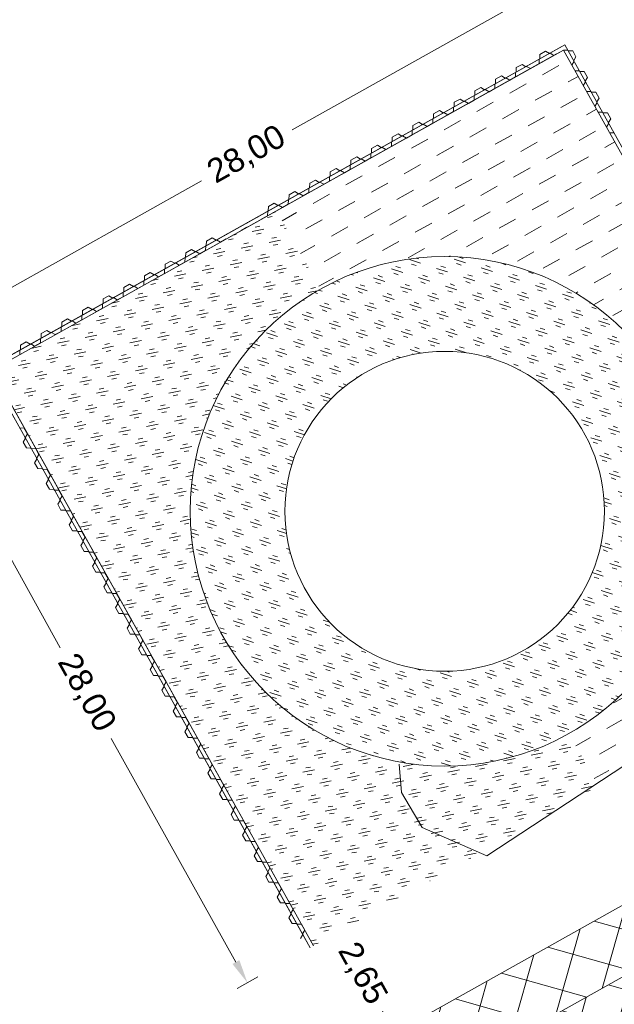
# Model space of a CAD drawing. Header units: metres. Extents: x 68442 to 71740, y 407111 to 411160.
# Tile 132 of 186: x 68568 to 68593, y 408879 to 408921. Entities that reach past the tile are written whole.
import ezdxf

# ---------------------------------------------------------------- set-up
doc = ezdxf.new("R2010")
doc.units = ezdxf.units.M
doc.layers.get('0').update_dxf_attribs({"lineweight": 0})
doc.layers.get('Defpoints').update_dxf_attribs({"lineweight": 0})
doc.layers.add('MACG_n_inr_damwand', color=1, linetype='Continuous', lineweight=0, plot=False, transparency=0.8)
for name, color, linetype, lineweight, transparency in [('MACG_n_maatvoering', 3, 'Continuous', 0, 0.8), ('MACG_n_vhr_arc_craneplatform_18', 150, 'Continuous', 0, 0.8), ('MACG_n_vhr_arc_gravel', 34, 'Continuous', 0, 0.8), ('MACG_n_vhr_arc_preassembly_13.5', 6, 'Continuous', 0, 0.8), ('MACG_n_vhr_kant_', 7, 'Continuous', 0, 0.8)]:
    doc.layers.add(name, color=color, linetype=linetype, lineweight=lineweight, transparency=transparency)
doc.layers.add('RS AB Kabel', color=224, linetype='Continuous', lineweight=0)
doc.styles.add('MACG_standaard', font='arial.ttf', dxfattribs={"height": 2})
doc.dimstyles.new('MACG_standaard', dxfattribs={"dimscale": 0, "dimtxt": 2, "dimasz": 2, "dimexe": 1, "dimexo": 0.1, "dimgap": 1, "dimtad": 0, "dimzin": 1, "dimtxsty": 'MACG_standaard', "dimcen": 0, "dimclrd": 256, "dimclre": 256, "dimclrt": 256, "dimazin": 0, "dimtfac": 1, "dimtofl": 0, "dimtmove": 1, "dimatfit": 3, "dimfxl": 1, "dimfxlon": 1, "dimtfill": 1, "dimlwd": -1, "dimlwe": -1, "dimarcsym": 0})

# ---------------------------------------------------------------- blocks, each defined once
blk = doc.blocks.new('_Oblique')
at = {"color": 0, "linetype": 'ByBlock', "lineweight": -2}
blk.add_line((-0.5, -0.5), (0.5, 0.5), dxfattribs=at)
blk = doc.blocks.new('*D157')
at = {"layer": 'Defpoints', "color": 0, "transparency": 16777216}
for p in [(68583.882, 408877.987), (68582.83, 408877.398), (68584.123, 408875.086)]:
    blk.add_point(p, dxfattribs=at)
at = {"layer": 'MACG_n_maatvoering', "transparency": 16777216}
for p, q in [((68583.373, 408878.897), (68583.882, 408877.987)), ((68583.446, 408877.743), (68584.319, 408878.231)), ((68585.176, 408875.675), (68583.882, 408877.987)), ((68584.74, 408875.431), (68585.612, 408875.92))]:
    blk.add_line(p, q, dxfattribs=at)
for p, rotation in [((68583.882, 408877.987), 119.2316343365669), ((68585.176, 408875.675), 299.2316343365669)]:
    blk.add_blockref('_Oblique', p, dxfattribs=dict(at, rotation=rotation))
at = {"layer": 'MACG_n_maatvoering', "transparency": 16777216, "insert": (68582.489, 408880.477), "char_height": 1, "attachment_point": 5, "rotation": 299.2316, "style": 'MACG_standaard', "bg_fill": 3, "box_fill_scale": 1.1, "bg_fill_color": 256, "bg_fill_true_color": 13158600, "bg_fill_transparency": 0}
blk.add_mtext('2,65', dxfattribs=at)
blk = doc.blocks.new('damwand_nieuw_half')
at = {"layer": 'MACG_n_inr_damwand'}
for p, q in [((1.389, -0.15), (1.444, 0)), ((42.301, -0.15), (42.246, 0)), ((1.343, -0.352), (1.408, -0.173)), ((1.523, -0.566), (1.343, -0.352)), ((42.167, -0.566), (42.347, -0.352)), ((42.347, -0.352), (42.282, -0.173)), ((1.71, -0.534), (1.523, -0.566)), ((1.916, -0.524), (1.729, -0.557)), ((2.031, -0.917), (2.096, -0.739)), ((41.659, -0.917), (41.594, -0.739)), ((41.774, -0.524), (41.961, -0.557)), ((41.98, -0.534), (42.167, -0.566)), ((1.985, -1.119), (2.05, -0.94)), ((2.164, -1.333), (1.985, -1.119)), ((41.526, -1.333), (41.705, -1.119)), ((41.705, -1.119), (41.64, -0.94)), ((2.351, -1.301), (2.164, -1.333)), ((2.558, -1.291), (2.371, -1.324)), ((2.681, -1.694), (2.746, -1.515)), ((41.009, -1.694), (40.944, -1.515)), ((41.132, -1.291), (41.319, -1.324)), ((41.339, -1.301), (41.526, -1.333)), ((2.635, -1.895), (2.7, -1.717)), ((2.814, -2.11), (2.635, -1.895)), ((3.001, -2.077), (2.814, -2.11)), ((3.208, -2.068), (3.021, -2.1)), ((40.482, -2.068), (40.669, -2.1)), ((40.689, -2.077), (40.876, -2.11)), ((40.876, -2.11), (41.055, -1.895)), ((41.055, -1.895), (40.99, -1.717)), ((3.276, -2.662), (3.341, -2.484)), ((3.322, -2.461), (3.387, -2.282)), ((40.368, -2.461), (40.303, -2.282)), ((40.414, -2.662), (40.349, -2.484)), ((3.456, -2.877), (3.276, -2.662)), ((3.643, -2.844), (3.456, -2.877)), ((3.849, -2.835), (3.662, -2.867)), ((39.841, -2.835), (40.028, -2.867)), ((40.047, -2.844), (40.234, -2.877)), ((40.234, -2.877), (40.414, -2.662)), ((3.926, -3.439), (3.991, -3.26)), ((3.972, -3.237), (4.037, -3.059)), ((39.718, -3.237), (39.653, -3.059)), ((39.764, -3.439), (39.699, -3.26)), ((4.106, -3.653), (3.926, -3.439)), ((4.293, -3.621), (4.106, -3.653)), ((4.499, -3.611), (4.312, -3.644)), ((39.191, -3.611), (39.378, -3.644)), ((39.397, -3.621), (39.584, -3.653)), ((39.584, -3.653), (39.764, -3.439)), ((4.568, -4.206), (4.633, -4.027)), ((4.614, -4.004), (4.679, -3.826)), ((39.076, -4.004), (39.011, -3.826)), ((39.122, -4.206), (39.057, -4.027)), ((4.747, -4.421), (4.568, -4.206)), ((4.934, -4.388), (4.747, -4.421)), ((5.141, -4.378), (4.954, -4.411)), ((38.549, -4.378), (38.736, -4.411)), ((38.756, -4.388), (38.943, -4.421)), ((38.943, -4.421), (39.122, -4.206)), ((5.218, -4.982), (5.283, -4.804)), ((5.397, -5.197), (5.218, -4.982)), ((5.264, -4.781), (5.329, -4.602)), ((38.293, -5.197), (38.472, -4.982)), ((38.426, -4.781), (38.361, -4.602)), ((38.472, -4.982), (38.407, -4.804)), ((5.584, -5.164), (5.397, -5.197)), ((5.791, -5.155), (5.604, -5.187)), ((5.905, -5.548), (5.97, -5.369)), ((37.785, -5.548), (37.72, -5.369)), ((37.899, -5.155), (38.086, -5.187)), ((38.106, -5.164), (38.293, -5.197)), ((5.859, -5.749), (5.924, -5.571)), ((6.039, -5.964), (5.859, -5.749)), ((37.651, -5.964), (37.831, -5.749)), ((37.831, -5.749), (37.766, -5.571)), ((6.226, -5.931), (6.039, -5.964)), ((6.432, -5.922), (6.245, -5.954)), ((6.555, -6.324), (6.62, -6.146)), ((37.135, -6.324), (37.07, -6.146)), ((37.258, -5.922), (37.445, -5.954)), ((37.464, -5.931), (37.651, -5.964)), ((6.509, -6.526), (6.574, -6.347)), ((6.689, -6.741), (6.509, -6.526)), ((37.001, -6.741), (37.181, -6.526)), ((37.181, -6.526), (37.116, -6.347)), ((6.876, -6.708), (6.689, -6.741)), ((7.082, -6.698), (6.895, -6.731)), ((7.197, -7.091), (7.262, -6.913)), ((36.493, -7.091), (36.428, -6.913)), ((36.608, -6.698), (36.795, -6.731)), ((36.814, -6.708), (37.001, -6.741)), ((7.151, -7.293), (7.216, -7.114)), ((7.33, -7.508), (7.151, -7.293)), ((7.517, -7.475), (7.33, -7.508)), ((7.724, -7.465), (7.537, -7.498)), ((35.966, -7.465), (36.153, -7.498)), ((36.173, -7.475), (36.36, -7.508)), ((36.36, -7.508), (36.539, -7.293)), ((36.539, -7.293), (36.474, -7.114)), ((7.801, -8.069), (7.866, -7.891)), ((7.847, -7.868), (7.912, -7.689)), ((35.843, -7.868), (35.778, -7.689)), ((35.889, -8.069), (35.824, -7.891)), ((7.98, -8.284), (7.801, -8.069)), ((8.167, -8.251), (7.98, -8.284)), ((8.374, -8.242), (8.187, -8.274)), ((35.316, -8.242), (35.503, -8.274)), ((35.523, -8.251), (35.71, -8.284)), ((35.71, -8.284), (35.889, -8.069)), ((8.442, -8.836), (8.507, -8.658)), ((8.488, -8.635), (8.553, -8.456)), ((35.202, -8.635), (35.136, -8.456)), ((35.248, -8.836), (35.183, -8.658)), ((8.622, -9.051), (8.442, -8.836)), ((8.809, -9.018), (8.622, -9.051)), ((9.015, -9.009), (8.828, -9.041)), ((34.675, -9.009), (34.862, -9.041)), ((34.881, -9.018), (35.068, -9.051)), ((35.068, -9.051), (35.248, -8.836)), ((9.092, -9.613), (9.157, -9.434)), ((9.138, -9.411), (9.203, -9.233)), ((34.552, -9.411), (34.487, -9.233)), ((34.598, -9.613), (34.533, -9.434)), ((9.272, -9.828), (9.092, -9.613)), ((9.459, -9.795), (9.272, -9.828)), ((9.665, -9.785), (9.478, -9.818)), ((34.025, -9.785), (34.212, -9.818)), ((34.231, -9.795), (34.418, -9.828)), ((34.418, -9.828), (34.598, -9.613)), ((9.845, -10), (9.94, -10.165)), ((9.97, -10.165), (10.065, -10.329)), ((10.065, -10.329), (10.345, -10.329)), ((10.345, -10.329), (10.44, -10.164)), ((10.47, -10.164), (10.565, -10)), ((10.845, -10), (10.94, -10.164)), ((10.97, -10.164), (11.065, -10.329)), ((11.065, -10.329), (11.345, -10.329)), ((11.345, -10.329), (11.44, -10.164)), ((11.47, -10.164), (11.565, -10)), ((11.858, -10), (11.953, -10.165)), ((11.983, -10.165), (12.078, -10.329)), ((12.078, -10.329), (12.358, -10.329)), ((12.358, -10.329), (12.453, -10.164)), ((12.483, -10.164), (12.578, -10)), ((12.858, -10), (12.953, -10.164)), ((12.983, -10.164), (13.078, -10.329)), ((13.078, -10.329), (13.358, -10.329)), ((13.358, -10.329), (13.453, -10.164)), ((13.483, -10.164), (13.578, -10)), ((13.858, -10), (13.953, -10.164)), ((13.983, -10.164), (14.078, -10.329)), ((14.078, -10.329), (14.358, -10.329)), ((14.358, -10.329), (14.453, -10.164)), ((14.483, -10.164), (14.578, -9.999)), ((14.87, -10), (14.965, -10.164)), ((14.995, -10.164), (15.09, -10.329)), ((15.09, -10.329), (15.37, -10.329)), ((15.37, -10.329), (15.465, -10.164)), ((15.495, -10.164), (15.59, -10)), ((15.87, -10), (15.965, -10.164)), ((15.995, -10.164), (16.09, -10.329)), ((16.09, -10.329), (16.37, -10.329)), ((16.37, -10.329), (16.465, -10.164)), ((16.495, -10.164), (16.59, -9.999)), ((16.87, -9.999), (16.965, -10.164)), ((16.995, -10.164), (17.09, -10.328)), ((17.09, -10.328), (17.37, -10.328)), ((17.37, -10.328), (17.465, -10.164)), ((17.495, -10.164), (17.59, -9.999)), ((17.883, -10), (17.978, -10.164)), ((18.008, -10.164), (18.103, -10.329)), ((18.103, -10.329), (18.383, -10.329)), ((18.383, -10.329), (18.478, -10.164)), ((18.508, -10.164), (18.603, -9.999)), ((18.883, -9.999), (18.978, -10.164)), ((19.008, -10.164), (19.103, -10.328)), ((19.103, -10.328), (19.383, -10.328)), ((19.383, -10.328), (19.478, -10.164)), ((19.508, -10.164), (19.603, -9.999)), ((19.883, -9.999), (19.978, -10.164)), ((20.008, -10.164), (20.103, -10.328)), ((20.103, -10.328), (20.383, -10.328)), ((20.383, -10.328), (20.478, -10.164)), ((20.508, -10.164), (20.603, -9.999)), ((20.895, -9.999), (20.99, -10.164)), ((21.02, -10.164), (21.115, -10.328)), ((21.115, -10.328), (21.395, -10.328)), ((21.395, -10.328), (21.49, -10.164)), ((21.52, -10.164), (21.615, -9.999)), ((21.895, -9.999), (21.99, -10.164)), ((22.02, -10.164), (22.115, -10.328)), ((22.115, -10.328), (22.395, -10.328)), ((22.395, -10.328), (22.49, -10.164)), ((22.52, -10.164), (22.615, -9.999)), ((22.895, -9.999), (22.99, -10.163)), ((23.02, -10.163), (23.115, -10.328)), ((23.115, -10.328), (23.395, -10.328)), ((23.395, -10.328), (23.49, -10.163)), ((23.52, -10.163), (23.615, -9.999)), ((23.908, -9.999), (24.003, -10.164)), ((24.033, -10.164), (24.128, -10.328)), ((24.128, -10.328), (24.408, -10.328)), ((24.408, -10.328), (24.503, -10.164)), ((24.533, -10.164), (24.628, -9.999)), ((24.908, -9.999), (25.003, -10.163)), ((25.033, -10.163), (25.128, -10.328)), ((25.128, -10.328), (25.408, -10.328)), ((25.408, -10.328), (25.503, -10.163)), ((25.533, -10.163), (25.628, -9.999)), ((25.908, -9.999), (26.003, -10.163)), ((26.033, -10.163), (26.128, -10.328)), ((26.128, -10.328), (26.408, -10.328)), ((26.408, -10.328), (26.503, -10.163)), ((26.533, -10.163), (26.628, -9.999)), ((26.92, -9.999), (27.016, -10.163)), ((27.046, -10.163), (27.141, -10.328)), ((27.141, -10.328), (27.421, -10.328)), ((27.421, -10.328), (27.516, -10.163)), ((27.546, -10.163), (27.64, -9.999)), ((27.92, -9.999), (28.016, -10.163)), ((28.046, -10.163), (28.141, -10.328)), ((28.141, -10.328), (28.421, -10.328)), ((28.421, -10.328), (28.516, -10.163)), ((28.546, -10.163), (28.64, -9.999)), ((28.92, -9.999), (29.016, -10.163)), ((29.046, -10.163), (29.141, -10.328)), ((29.141, -10.328), (29.421, -10.327)), ((29.421, -10.327), (29.516, -10.163)), ((29.546, -10.163), (29.64, -9.998)), ((29.933, -9.999), (30.028, -10.163)), ((30.058, -10.163), (30.153, -10.328)), ((30.153, -10.328), (30.433, -10.328)), ((30.433, -10.328), (30.528, -10.163)), ((30.558, -10.163), (30.653, -9.999)), ((30.933, -9.999), (31.028, -10.163)), ((31.058, -10.163), (31.153, -10.328)), ((31.153, -10.328), (31.433, -10.327)), ((31.433, -10.327), (31.528, -10.163)), ((31.558, -10.163), (31.653, -9.998)), ((31.933, -9.998), (32.028, -10.163)), ((32.058, -10.163), (32.153, -10.327)), ((32.153, -10.327), (32.433, -10.327)), ((32.433, -10.327), (32.528, -10.163)), ((32.558, -10.163), (32.653, -9.998)), ((32.946, -9.999), (33.041, -10.163)), ((33.071, -10.163), (33.166, -10.328)), ((33.166, -10.328), (33.446, -10.327)), ((33.446, -10.327), (33.541, -10.163)), ((33.571, -10.163), (33.666, -9.998))]:
    blk.add_line(p, q, dxfattribs=at)
for points in [[(42.426, 0), (33.922, -10.165), (9.768, -10.165), (1.264, 0)], [(42.211, 0), (33.845, -10), (9.845, -10), (1.479, 0)]]:
    blk.add_lwpolyline(points, dxfattribs=at)
blk = doc.blocks.new('*D9')
at = {"layer": 'Defpoints', "color": 0, "transparency": 16777216}
for p in [(68566.641, 408906.02), (68563.998, 408904.542), (68580.31, 408881.583)]:
    blk.add_point(p, dxfattribs=at)
at = {"layer": 'MACG_n_maatvoering', "transparency": 16777216}
for p, q in [((68564.435, 408904.786), (68563.562, 408904.297)), ((68564.486, 408903.669), (68569.761, 408894.238)), ((68577.178, 408880.977), (68571.903, 408890.408)), ((68578.103, 408880.348), (68577.23, 408879.86))]:
    blk.add_line(p, q, dxfattribs=at)
for points in [[(68564.632, 408903.75), (68564.341, 408903.587), (68563.998, 408904.542)], [(68577.324, 408881.058), (68577.033, 408880.896), (68577.667, 408880.104)]]:
    blk.add_solid(points, dxfattribs=at)
at = {"layer": 'MACG_n_maatvoering', "transparency": 16777216, "insert": (68570.832, 408892.323), "char_height": 1, "attachment_point": 5, "rotation": 299.2195, "style": 'MACG_standaard', "bg_fill": 3, "box_fill_scale": 1.1, "bg_fill_color": 256, "bg_fill_true_color": 13158600, "bg_fill_transparency": 0}
blk.add_mtext('28,00', dxfattribs=at)
blk = doc.blocks.new('*D8')
at = {"layer": 'Defpoints', "color": 0, "transparency": 16777216}
for p in [(68589.864, 408921.86), (68591.077, 408919.691), (68566.641, 408906.02)]:
    blk.add_point(p, dxfattribs=at)
at = {"layer": 'MACG_n_maatvoering', "transparency": 16777216}
for p, q in [((68590.108, 408921.423), (68589.62, 408922.296)), ((68588.991, 408921.372), (68579.561, 408916.096)), ((68566.301, 408908.677), (68575.731, 408913.953)), ((68565.672, 408907.752), (68565.184, 408908.625))]:
    blk.add_line(p, q, dxfattribs=at)
for points in [[(68588.91, 408921.517), (68589.072, 408921.226), (68589.864, 408921.86)], [(68566.219, 408908.822), (68566.382, 408908.532), (68565.428, 408908.189)]]:
    blk.add_solid(points, dxfattribs=at)
at = {"layer": 'MACG_n_maatvoering', "transparency": 16777216, "insert": (68577.646, 408915.024), "char_height": 1, "attachment_point": 5, "rotation": 29.2257, "style": 'MACG_standaard', "bg_fill": 3, "box_fill_scale": 1.1, "bg_fill_color": 256, "bg_fill_true_color": 13158600, "bg_fill_transparency": 0}
blk.add_mtext('28,00', dxfattribs=at)

msp = doc.modelspace()

# ---------------------------------------------------------------- hatches: boundary and pattern name
at = {"layer": 'MACG_n_vhr_arc_craneplatform_18'}
h = msp.add_hatch(dxfattribs=at)
h.set_pattern_fill('ANSI37', color=256, angle=119.2317, style=0)
h.set_pattern_definition([(164.2316904, (0, 0), (-0.4313999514, -1.5277599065), []), (254.2316904, (0, 0), (1.5277599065, -0.4313999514), [])])
h.paths.add_polyline_path([(68637.371, 408904.884), (68640.702, 408909.784), (68636.077, 408907.196), (68581.973, 408876.919), (68578.205, 408874.81), (68584.123, 408875.086)])
h = msp.add_hatch(dxfattribs=at)
h.set_pattern_fill('ANSI37', color=256, angle=119.2317, style=0)
h.set_pattern_definition([(164.23169, (69982.373, 409427.9199), (-0.4314, -1.5277599), []), (254.23169, (69982.373, 409427.9199), (1.5277599, -0.4314), [])])
h.paths.add_polyline_path([(68618.542, 408882.888), (68620.959, 408895.7), (68585.414, 408875.809), (68597.598, 408871.168)])
at = {"layer": 'MACG_n_vhr_arc_gravel'}
h = msp.add_hatch(dxfattribs=at)
h.set_pattern_fill('GOST_GLASS', color=256, scale=0.2, angle=297.1173, style=0)
h.set_pattern_definition([(11.3630148, (34283.4741, 204452.8896), (0.7064538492, -0.4700244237), [0.5, -0.7]), (11.3630148, (34283.6507, 204452.77207), (0.7064538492, -0.4700244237), [0.2, -1]), (11.3630148, (34283.5916, 204453.0662), (0.7064538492, -0.4700244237), [0.2, -1])])
edge = h.paths.add_edge_path()
edge.add_line((68580.748, 408909.38), (68578.897, 408912.686))
edge.add_line((68578.897, 408912.686), (68566.866, 408905.956))
edge.add_line((68566.866, 408905.956), (68580.454, 408881.663))
edge.add_line((68580.454, 408881.663), (68592.507, 408888.378))
edge.add_line((68592.507, 408888.378), (68591.252, 408890.62))
edge.add_arc((68586, 408900), 10.75, 209.2457, 299.2457, ccw=False)
edge.add_arc((68586, 408900), 10.75, 119.2457, 209.2457, ccw=False)
h = msp.add_hatch(dxfattribs=at)
h.set_pattern_fill('GOST_GLASS', color=256, scale=0.2, angle=297.1173, style=0)
h.set_pattern_definition([(342.11731326, (0, 0), (0.3867709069, -0.7552537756), [0.5, -0.7]), (342.11731326, (0.0967, -0.1888), (0.3867709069, -0.7552537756), [0.2, -1]), (342.11731326, (0.1888, 0.0967), (0.3867709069, -0.7552537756), [0.2, -1])])
h.paths.add_polyline_path([(68596.75, 408900, 1), (68575.25, 408900, 1)])
h.paths.add_polyline_path([(68579.25, 408900, -1), (68592.75, 408900, -1)], flags=16)
at = {"layer": 'MACG_n_vhr_arc_preassembly_13.5'}
h = msp.add_hatch(dxfattribs=at)
h.set_pattern_fill('DASH', color=256, scale=0.5, angle=209.2498, style=0)
h.set_pattern_definition([(209.24982, (69982.37296, 409427.91986), (-0.30470402, -1.08038585), [0.79375, -0.79375])])
edge = h.paths.add_edge_path()
edge.add_line((68591.015, 408919.464), (68578.897, 408912.686))
edge.add_line((68578.897, 408912.686), (68580.748, 408909.38))
edge.add_arc((68586, 408900), 10.75, 29.2457, 119.2457, ccw=False)
edge.add_arc((68586, 408900), 10.75, -60.7543, 29.2457, ccw=False)
edge.add_line((68591.252, 408890.62), (68592.507, 408888.378))
edge.add_line((68592.507, 408888.378), (68604.289, 408894.942))
edge.add_line((68604.289, 408894.942), (68603.058, 408897.142))
edge.add_line((68603.058, 408897.142), (68608.631, 408900.26))
edge.add_line((68608.631, 408900.26), (68605.155, 408906.482))
edge.add_line((68605.155, 408906.482), (68599.918, 408903.553))
edge.add_line((68599.918, 408903.553), (68591.015, 408919.464))

# ---------------------------------------------------------------- linework, layer by layer
at = {"layer": 'MACG_n_inr_damwand'}
for p, q in [((68566.641, 408906.02), (68590.917, 408919.598)), ((68590.019, 408919.284), (68590.263, 408919.421)), ((68590.263, 408919.421), (68590.427, 408919.324)), ((68590.616, 408919.241), (68590.86, 408919.378)), ((68591.205, 408919.461), (68591.015, 408919.464)), ((68591.41, 408919.432), (68591.22, 408919.435)), ((68591.546, 408919.188), (68591.41, 408919.432)), ((68566.866, 408905.956), (68590.73, 408919.304)), ((68589.988, 408918.89), (68589.99, 408919.08)), ((68589.99, 408919.08), (68590.016, 408919.094)), ((68590.016, 408919.094), (68590.019, 408919.284)), ((68590.427, 408919.324), (68590.44, 408919.331)), ((68590.44, 408919.331), (68590.453, 408919.338)), ((68590.453, 408919.338), (68590.616, 408919.241)), ((68591.367, 408918.835), (68591.464, 408918.999)), ((68591.449, 408919.025), (68591.546, 408919.188)), ((68589.02, 408918.537), (68589.023, 408918.727)), ((68589.023, 408918.727), (68589.267, 408918.864)), ((68589.267, 408918.864), (68589.43, 408918.766)), ((68589.43, 408918.766), (68589.443, 408918.774)), ((68589.443, 408918.774), (68589.457, 408918.781)), ((68589.457, 408918.781), (68589.62, 408918.684)), ((68589.743, 408918.753), (68589.988, 408918.89)), ((68591.693, 408918.588), (68591.503, 408918.591)), ((68591.898, 408918.56), (68591.708, 408918.562)), ((68592.035, 408918.315), (68591.898, 408918.56)), ((68588.147, 408918.049), (68588.15, 408918.239)), ((68588.15, 408918.239), (68588.394, 408918.375)), ((68588.394, 408918.375), (68588.558, 408918.278)), ((68588.558, 408918.278), (68588.571, 408918.286)), ((68588.571, 408918.286), (68588.584, 408918.293)), ((68588.584, 408918.293), (68588.747, 408918.196)), ((68588.747, 408918.196), (68588.991, 408918.332)), ((68588.991, 408918.332), (68588.994, 408918.522)), ((68588.994, 408918.522), (68589.02, 408918.537)), ((68591.855, 408917.963), (68591.952, 408918.126)), ((68591.937, 408918.152), (68592.035, 408918.315)), ((68587.275, 408917.561), (68587.277, 408917.751)), ((68587.277, 408917.751), (68587.522, 408917.887)), ((68587.522, 408917.887), (68587.685, 408917.79)), ((68587.685, 408917.79), (68587.698, 408917.797)), ((68587.698, 408917.797), (68587.711, 408917.805)), ((68587.711, 408917.805), (68587.874, 408917.707)), ((68587.874, 408917.707), (68588.119, 408917.844)), ((68588.119, 408917.844), (68588.121, 408918.034)), ((68588.121, 408918.034), (68588.147, 408918.049)), ((68592.183, 408917.713), (68591.993, 408917.716)), ((68586.404, 408917.262), (68586.649, 408917.399)), ((68586.649, 408917.399), (68586.812, 408917.302)), ((68586.812, 408917.302), (68586.825, 408917.309)), ((68586.825, 408917.309), (68586.838, 408917.317)), ((68586.838, 408917.317), (68587.002, 408917.219)), ((68587.002, 408917.219), (68587.246, 408917.356)), ((68587.246, 408917.356), (68587.248, 408917.546)), ((68587.248, 408917.546), (68587.275, 408917.561)), ((68592.387, 408917.685), (68592.197, 408917.687)), ((68592.524, 408917.44), (68592.387, 408917.685)), ((68592.427, 408917.277), (68592.524, 408917.44)), ((68585.532, 408916.774), (68585.776, 408916.911)), ((68585.776, 408916.911), (68585.939, 408916.814)), ((68586.373, 408916.868), (68586.376, 408917.058)), ((68586.376, 408917.058), (68586.402, 408917.072)), ((68586.402, 408917.072), (68586.404, 408917.262)), ((68592.344, 408917.088), (68592.441, 408917.251)), ((68585.5, 408916.38), (68585.503, 408916.57)), ((68585.503, 408916.57), (68585.529, 408916.584)), ((68585.529, 408916.584), (68585.532, 408916.774)), ((68585.939, 408916.814), (68585.952, 408916.821)), ((68585.952, 408916.821), (68585.966, 408916.828)), ((68585.966, 408916.828), (68586.129, 408916.731)), ((68586.129, 408916.731), (68586.373, 408916.868)), ((68592.671, 408916.841), (68592.481, 408916.843)), ((68592.875, 408916.812), (68592.685, 408916.815)), ((68593.012, 408916.568), (68592.875, 408916.812)), ((68592.915, 408916.404), (68593.012, 408916.568)), ((68584.628, 408915.892), (68584.63, 408916.082)), ((68584.63, 408916.082), (68584.656, 408916.096)), ((68584.656, 408916.096), (68584.659, 408916.286)), ((68584.659, 408916.286), (68584.903, 408916.423)), ((68584.903, 408916.423), (68585.067, 408916.326)), ((68585.067, 408916.326), (68585.08, 408916.333)), ((68585.08, 408916.333), (68585.093, 408916.34)), ((68585.093, 408916.34), (68585.256, 408916.243)), ((68585.256, 408916.243), (68585.5, 408916.38)), ((68592.832, 408916.215), (68592.93, 408916.378)), ((68583.784, 408915.608), (68583.786, 408915.798)), ((68583.786, 408915.798), (68584.031, 408915.935)), ((68584.031, 408915.935), (68584.194, 408915.837)), ((68584.194, 408915.837), (68584.207, 408915.845)), ((68584.207, 408915.845), (68584.22, 408915.852)), ((68584.22, 408915.852), (68584.383, 408915.755)), ((68584.383, 408915.755), (68584.628, 408915.892)), ((68593.159, 408915.968), (68592.969, 408915.971)), ((68582.911, 408915.12), (68582.913, 408915.31)), ((68582.913, 408915.31), (68583.158, 408915.447)), ((68583.158, 408915.447), (68583.321, 408915.349)), ((68583.321, 408915.349), (68583.334, 408915.357)), ((68583.334, 408915.357), (68583.347, 408915.364)), ((68583.347, 408915.364), (68583.51, 408915.267)), ((68583.51, 408915.267), (68583.755, 408915.403)), ((68583.755, 408915.403), (68583.757, 408915.593)), ((68583.757, 408915.593), (68583.784, 408915.608)), ((68582.038, 408914.632), (68582.041, 408914.822)), ((68582.041, 408914.822), (68582.285, 408914.958)), ((68582.285, 408914.958), (68582.448, 408914.861)), ((68582.448, 408914.861), (68582.461, 408914.868)), ((68582.461, 408914.868), (68582.474, 408914.876)), ((68582.474, 408914.876), (68582.638, 408914.779)), ((68582.638, 408914.779), (68582.882, 408914.915)), ((68582.882, 408914.915), (68582.885, 408915.105)), ((68582.885, 408915.105), (68582.911, 408915.12)), ((68581.168, 408914.334), (68581.412, 408914.47)), ((68581.412, 408914.47), (68581.576, 408914.373)), ((68581.589, 408914.38), (68581.602, 408914.388)), ((68581.602, 408914.388), (68581.765, 408914.29)), ((68581.765, 408914.29), (68582.009, 408914.427)), ((68582.009, 408914.427), (68582.012, 408914.617)), ((68582.012, 408914.617), (68582.038, 408914.632)), ((68580.295, 408913.845), (68580.54, 408913.982)), ((68580.54, 408913.982), (68580.703, 408913.885)), ((68581.137, 408913.939), (68581.139, 408914.129)), ((68581.139, 408914.129), (68581.165, 408914.144)), ((68581.165, 408914.144), (68581.168, 408914.334)), ((68581.576, 408914.373), (68581.589, 408914.38)), ((68580.264, 408913.451), (68580.266, 408913.641)), ((68580.266, 408913.641), (68580.293, 408913.655)), ((68580.293, 408913.655), (68580.295, 408913.845)), ((68580.703, 408913.885), (68580.716, 408913.892)), ((68580.716, 408913.892), (68580.729, 408913.899)), ((68580.729, 408913.899), (68580.892, 408913.802)), ((68580.892, 408913.802), (68581.137, 408913.939)), ((68579.391, 408912.963), (68579.394, 408913.153)), ((68579.394, 408913.153), (68579.42, 408913.167)), ((68579.42, 408913.167), (68579.422, 408913.357)), ((68579.422, 408913.357), (68579.667, 408913.494)), ((68579.667, 408913.494), (68579.83, 408913.397)), ((68579.83, 408913.397), (68579.843, 408913.404)), ((68579.843, 408913.404), (68579.856, 408913.411)), ((68579.856, 408913.411), (68580.019, 408913.314)), ((68580.019, 408913.314), (68580.264, 408913.451)), ((68578.547, 408912.679), (68578.55, 408912.869)), ((68578.55, 408912.869), (68578.794, 408913.006)), ((68578.794, 408913.006), (68578.957, 408912.909)), ((68578.957, 408912.909), (68578.97, 408912.916)), ((68578.97, 408912.916), (68578.983, 408912.923)), ((68578.983, 408912.923), (68579.147, 408912.826)), ((68579.147, 408912.826), (68579.391, 408912.963)), ((68578.085, 408912.42), (68578.098, 408912.428)), ((68578.098, 408912.428), (68578.111, 408912.435)), ((68578.274, 408912.338), (68578.518, 408912.474)), ((68578.518, 408912.474), (68578.521, 408912.664)), ((68578.521, 408912.664), (68578.547, 408912.679)), ((68577.212, 408911.932), (68577.225, 408911.94)), ((68577.225, 408911.94), (68577.238, 408911.947)), ((68577.401, 408911.85), (68577.646, 408911.986)), ((68577.648, 408912.176), (68577.674, 408912.191)), ((68575.931, 408911.405), (68576.176, 408911.541)), ((68576.176, 408911.541), (68576.339, 408911.444)), ((68576.528, 408911.361), (68576.773, 408911.498)), ((68576.775, 408911.688), (68576.802, 408911.703)), ((68575.9, 408911.01), (68575.903, 408911.2)), ((68575.903, 408911.2), (68575.929, 408911.215)), ((68575.929, 408911.215), (68575.931, 408911.405)), ((68576.339, 408911.444), (68576.352, 408911.451)), ((68576.352, 408911.451), (68576.365, 408911.459)), ((68576.365, 408911.459), (68576.528, 408911.361)), ((68575.027, 408910.522), (68575.03, 408910.712)), ((68575.03, 408910.712), (68575.056, 408910.726)), ((68575.056, 408910.726), (68575.059, 408910.916)), ((68575.059, 408910.916), (68575.303, 408911.053)), ((68575.303, 408911.053), (68575.466, 408910.956)), ((68575.466, 408910.956), (68575.479, 408910.963)), ((68575.479, 408910.963), (68575.492, 408910.971)), ((68575.492, 408910.971), (68575.656, 408910.873)), ((68575.656, 408910.873), (68575.9, 408911.01)), ((68574.157, 408910.224), (68574.183, 408910.238)), ((68574.183, 408910.238), (68574.186, 408910.428)), ((68574.186, 408910.428), (68574.43, 408910.565)), ((68574.43, 408910.565), (68574.594, 408910.468)), ((68574.594, 408910.468), (68574.607, 408910.475)), ((68574.607, 408910.475), (68574.62, 408910.482)), ((68574.62, 408910.482), (68574.783, 408910.385)), ((68574.783, 408910.385), (68575.027, 408910.522)), ((68573.311, 408909.75), (68573.313, 408909.94)), ((68573.313, 408909.94), (68573.558, 408910.077)), ((68573.558, 408910.077), (68573.721, 408909.98)), ((68573.721, 408909.98), (68573.734, 408909.987)), ((68573.734, 408909.987), (68573.747, 408909.994)), ((68573.747, 408909.994), (68573.91, 408909.897)), ((68573.91, 408909.897), (68574.155, 408910.034)), ((68574.155, 408910.034), (68574.157, 408910.224)), ((68572.438, 408909.262), (68572.44, 408909.452)), ((68572.44, 408909.452), (68572.685, 408909.589)), ((68572.685, 408909.589), (68572.848, 408909.491)), ((68572.848, 408909.491), (68572.861, 408909.499)), ((68572.861, 408909.499), (68572.874, 408909.506)), ((68572.874, 408909.506), (68573.037, 408909.409)), ((68573.037, 408909.409), (68573.282, 408909.546)), ((68573.282, 408909.546), (68573.284, 408909.736)), ((68573.284, 408909.736), (68573.311, 408909.75)), ((68571.568, 408908.964), (68571.812, 408909.101)), ((68571.812, 408909.101), (68571.975, 408909.003)), ((68571.975, 408909.003), (68571.988, 408909.011)), ((68571.988, 408909.011), (68572.001, 408909.018)), ((68572.001, 408909.018), (68572.165, 408908.921)), ((68572.165, 408908.921), (68572.409, 408909.057)), ((68572.409, 408909.057), (68572.412, 408909.247)), ((68572.412, 408909.247), (68572.438, 408909.262)), ((68570.695, 408908.476), (68570.939, 408908.612)), ((68570.939, 408908.612), (68571.102, 408908.515)), ((68571.292, 408908.433), (68571.536, 408908.569)), ((68571.536, 408908.569), (68571.539, 408908.759)), ((68571.539, 408908.759), (68571.565, 408908.774)), ((68571.565, 408908.774), (68571.568, 408908.964)), ((68570.664, 408908.081), (68570.666, 408908.271)), ((68570.666, 408908.271), (68570.692, 408908.286)), ((68570.692, 408908.286), (68570.695, 408908.476)), ((68571.102, 408908.515), (68571.116, 408908.522)), ((68571.116, 408908.522), (68571.129, 408908.53)), ((68571.129, 408908.53), (68571.292, 408908.433)), ((68569.791, 408907.593), (68569.793, 408907.783)), ((68569.793, 408907.783), (68569.82, 408907.798)), ((68569.82, 408907.798), (68569.822, 408907.988)), ((68569.822, 408907.988), (68570.066, 408908.124)), ((68570.066, 408908.124), (68570.23, 408908.027)), ((68570.23, 408908.027), (68570.243, 408908.034)), ((68570.243, 408908.034), (68570.256, 408908.042)), ((68570.256, 408908.042), (68570.419, 408907.944)), ((68570.419, 408907.944), (68570.664, 408908.081)), ((68568.947, 408907.309), (68568.949, 408907.499)), ((68568.949, 408907.499), (68569.194, 408907.636)), ((68569.194, 408907.636), (68569.357, 408907.539)), ((68569.357, 408907.539), (68569.37, 408907.546)), ((68569.37, 408907.546), (68569.383, 408907.553)), ((68569.383, 408907.553), (68569.546, 408907.456)), ((68569.546, 408907.456), (68569.791, 408907.593)), ((68568.074, 408906.821), (68568.077, 408907.011)), ((68568.077, 408907.011), (68568.321, 408907.148)), ((68568.321, 408907.148), (68568.484, 408907.051)), ((68568.484, 408907.051), (68568.497, 408907.058)), ((68568.497, 408907.058), (68568.51, 408907.065)), ((68568.51, 408907.065), (68568.674, 408906.968)), ((68568.674, 408906.968), (68568.918, 408907.105)), ((68568.918, 408907.105), (68568.921, 408907.295)), ((68568.921, 408907.295), (68568.947, 408907.309)), ((68568.045, 408906.617), (68568.048, 408906.807)), ((68568.048, 408906.807), (68568.074, 408906.821)), ((68580.001, 408882.135), (68566.641, 408906.02)), ((68580.452, 408881.667), (68566.866, 408905.956)), ((68568.231, 408903.515), (68568.041, 408903.517)), ((68568.368, 408903.27), (68568.231, 408903.515)), ((68568.271, 408903.107), (68568.368, 408903.27)), ((68568.188, 408902.918), (68568.285, 408903.081)), ((68568.325, 408902.673), (68568.188, 408902.918)), ((68568.278, 408903.094), (68568.271, 408903.107)), ((68568.285, 408903.081), (68568.278, 408903.094)), ((68568.515, 408902.671), (68568.325, 408902.673)), ((68568.529, 408902.645), (68568.515, 408902.671)), ((68568.719, 408902.642), (68568.529, 408902.645)), ((68568.856, 408902.398), (68568.719, 408902.642)), ((68568.759, 408902.234), (68568.856, 408902.398)), ((68568.676, 408902.045), (68568.773, 408902.208)), ((68568.813, 408901.801), (68568.676, 408902.045)), ((68568.766, 408902.221), (68568.759, 408902.234)), ((68568.773, 408902.208), (68568.766, 408902.221)), ((68569.003, 408901.798), (68568.813, 408901.801)), ((68569.017, 408901.772), (68569.003, 408901.798)), ((68569.207, 408901.769), (68569.017, 408901.772)), ((68569.344, 408901.525), (68569.207, 408901.769)), ((68569.247, 408901.362), (68569.344, 408901.525)), ((68569.164, 408901.172), (68569.262, 408901.336)), ((68569.301, 408900.928), (68569.164, 408901.172)), ((68569.254, 408901.349), (68569.247, 408901.362)), ((68569.262, 408901.336), (68569.254, 408901.349)), ((68569.491, 408900.925), (68569.301, 408900.928)), ((68569.506, 408900.899), (68569.491, 408900.925)), ((68569.696, 408900.897), (68569.506, 408900.899)), ((68569.832, 408900.652), (68569.696, 408900.897)), ((68569.652, 408900.3), (68569.75, 408900.463)), ((68569.789, 408900.055), (68569.652, 408900.3)), ((68569.735, 408900.489), (68569.832, 408900.652)), ((68569.742, 408900.476), (68569.735, 408900.489)), ((68569.75, 408900.463), (68569.742, 408900.476)), ((68569.979, 408900.053), (68569.789, 408900.055)), ((68569.994, 408900.026), (68569.979, 408900.053)), ((68570.184, 408900.024), (68569.994, 408900.026)), ((68570.32, 408899.779), (68570.184, 408900.024)), ((68570.141, 408899.427), (68570.238, 408899.59)), ((68570.277, 408899.182), (68570.141, 408899.427)), ((68570.223, 408899.616), (68570.32, 408899.779)), ((68570.23, 408899.603), (68570.223, 408899.616)), ((68570.238, 408899.59), (68570.23, 408899.603)), ((68570.467, 408899.18), (68570.277, 408899.182)), ((68570.482, 408899.154), (68570.467, 408899.18)), ((68570.672, 408899.151), (68570.482, 408899.154)), ((68570.809, 408898.907), (68570.672, 408899.151)), ((68570.629, 408898.554), (68570.726, 408898.717)), ((68570.711, 408898.743), (68570.809, 408898.907)), ((68570.719, 408898.73), (68570.711, 408898.743)), ((68570.726, 408898.717), (68570.719, 408898.73)), ((68570.765, 408898.31), (68570.629, 408898.554)), ((68570.955, 408898.307), (68570.765, 408898.31)), ((68570.97, 408898.281), (68570.955, 408898.307)), ((68571.16, 408898.278), (68570.97, 408898.281)), ((68571.297, 408898.034), (68571.16, 408898.278)), ((68571.117, 408897.681), (68571.214, 408897.845)), ((68571.199, 408897.871), (68571.297, 408898.034)), ((68571.207, 408897.858), (68571.199, 408897.871)), ((68571.214, 408897.845), (68571.207, 408897.858)), ((68571.254, 408897.437), (68571.117, 408897.681)), ((68571.444, 408897.434), (68571.254, 408897.437)), ((68571.458, 408897.408), (68571.444, 408897.434)), ((68571.648, 408897.406), (68571.458, 408897.408)), ((68571.785, 408897.161), (68571.648, 408897.406)), ((68571.605, 408896.809), (68571.702, 408896.972)), ((68571.688, 408896.998), (68571.785, 408897.161)), ((68571.695, 408896.985), (68571.688, 408896.998)), ((68571.702, 408896.972), (68571.695, 408896.985)), ((68571.742, 408896.564), (68571.605, 408896.809)), ((68571.932, 408896.562), (68571.742, 408896.564)), ((68571.946, 408896.535), (68571.932, 408896.562)), ((68572.136, 408896.533), (68571.946, 408896.535)), ((68572.273, 408896.288), (68572.136, 408896.533)), ((68572.176, 408896.125), (68572.273, 408896.288)), ((68572.183, 408896.112), (68572.176, 408896.125)), ((68572.19, 408896.099), (68572.183, 408896.112)), ((68572.093, 408895.936), (68572.19, 408896.099)), ((68572.23, 408895.691), (68572.093, 408895.936)), ((68572.42, 408895.689), (68572.23, 408895.691)), ((68572.435, 408895.663), (68572.42, 408895.689)), ((68572.625, 408895.66), (68572.435, 408895.663)), ((68572.761, 408895.416), (68572.625, 408895.66)), ((68572.664, 408895.252), (68572.761, 408895.416)), ((68572.581, 408895.063), (68572.679, 408895.226)), ((68572.718, 408894.819), (68572.581, 408895.063)), ((68572.671, 408895.239), (68572.664, 408895.252)), ((68572.679, 408895.226), (68572.671, 408895.239)), ((68572.908, 408894.816), (68572.718, 408894.819)), ((68572.923, 408894.79), (68572.908, 408894.816)), ((68573.113, 408894.787), (68572.923, 408894.79)), ((68573.249, 408894.543), (68573.113, 408894.787)), ((68573.152, 408894.38), (68573.249, 408894.543)), ((68573.07, 408894.19), (68573.167, 408894.353)), ((68573.206, 408893.946), (68573.07, 408894.19)), ((68573.159, 408894.367), (68573.152, 408894.38)), ((68573.167, 408894.353), (68573.159, 408894.367)), ((68573.396, 408893.943), (68573.206, 408893.946)), ((68573.411, 408893.917), (68573.396, 408893.943)), ((68573.601, 408893.915), (68573.411, 408893.917)), ((68573.737, 408893.67), (68573.601, 408893.915)), ((68573.64, 408893.507), (68573.737, 408893.67)), ((68573.558, 408893.318), (68573.655, 408893.481)), ((68573.694, 408893.073), (68573.558, 408893.318)), ((68573.648, 408893.494), (68573.64, 408893.507)), ((68573.655, 408893.481), (68573.648, 408893.494)), ((68573.884, 408893.071), (68573.694, 408893.073)), ((68573.899, 408893.044), (68573.884, 408893.071)), ((68574.089, 408893.042), (68573.899, 408893.044)), ((68574.226, 408892.797), (68574.089, 408893.042)), ((68574.128, 408892.634), (68574.226, 408892.797)), ((68574.046, 408892.445), (68574.143, 408892.608)), ((68574.183, 408892.2), (68574.046, 408892.445)), ((68574.136, 408892.621), (68574.128, 408892.634)), ((68574.143, 408892.608), (68574.136, 408892.621)), ((68574.373, 408892.198), (68574.183, 408892.2)), ((68574.387, 408892.172), (68574.373, 408892.198)), ((68574.577, 408892.169), (68574.387, 408892.172)), ((68574.714, 408891.925), (68574.577, 408892.169)), ((68574.534, 408891.572), (68574.631, 408891.735)), ((68574.671, 408891.328), (68574.534, 408891.572)), ((68574.617, 408891.761), (68574.714, 408891.925)), ((68574.624, 408891.748), (68574.617, 408891.761)), ((68574.631, 408891.735), (68574.624, 408891.748)), ((68574.861, 408891.325), (68574.671, 408891.328)), ((68574.875, 408891.299), (68574.861, 408891.325)), ((68575.065, 408891.296), (68574.875, 408891.299)), ((68575.202, 408891.052), (68575.065, 408891.296)), ((68575.022, 408890.699), (68575.119, 408890.862)), ((68575.159, 408890.455), (68575.022, 408890.699)), ((68575.105, 408890.889), (68575.202, 408891.052)), ((68575.112, 408890.876), (68575.105, 408890.889)), ((68575.119, 408890.862), (68575.112, 408890.876)), ((68575.349, 408890.452), (68575.159, 408890.455)), ((68575.363, 408890.426), (68575.349, 408890.452)), ((68575.553, 408890.424), (68575.363, 408890.426)), ((68575.69, 408890.179), (68575.553, 408890.424)), ((68575.51, 408889.826), (68575.608, 408889.99)), ((68575.593, 408890.016), (68575.69, 408890.179)), ((68575.6, 408890.003), (68575.593, 408890.016)), ((68575.608, 408889.99), (68575.6, 408890.003)), ((68575.647, 408889.582), (68575.51, 408889.826)), ((68575.837, 408889.58), (68575.647, 408889.582)), ((68575.852, 408889.553), (68575.837, 408889.58)), ((68576.042, 408889.551), (68575.852, 408889.553)), ((68576.178, 408889.306), (68576.042, 408889.551)), ((68575.998, 408888.954), (68576.096, 408889.117)), ((68576.081, 408889.143), (68576.178, 408889.306)), ((68576.088, 408889.13), (68576.081, 408889.143)), ((68576.096, 408889.117), (68576.088, 408889.13)), ((68576.135, 408888.709), (68575.998, 408888.954)), ((68576.325, 408888.707), (68576.135, 408888.709)), ((68576.34, 408888.681), (68576.325, 408888.707)), ((68576.53, 408888.678), (68576.34, 408888.681)), ((68576.666, 408888.434), (68576.53, 408888.678)), ((68576.487, 408888.081), (68576.584, 408888.244)), ((68576.569, 408888.27), (68576.666, 408888.434)), ((68576.577, 408888.257), (68576.569, 408888.27)), ((68576.584, 408888.244), (68576.577, 408888.257)), ((68576.623, 408887.837), (68576.487, 408888.081)), ((68576.813, 408887.834), (68576.623, 408887.837)), ((68576.828, 408887.808), (68576.813, 408887.834)), ((68577.018, 408887.805), (68576.828, 408887.808)), ((68577.155, 408887.561), (68577.018, 408887.805)), ((68577.057, 408887.398), (68577.155, 408887.561)), ((68577.065, 408887.385), (68577.057, 408887.398)), ((68577.072, 408887.371), (68577.065, 408887.385)), ((68576.975, 408887.208), (68577.072, 408887.371)), ((68577.111, 408886.964), (68576.975, 408887.208)), ((68577.301, 408886.961), (68577.111, 408886.964)), ((68577.316, 408886.935), (68577.301, 408886.961)), ((68577.506, 408886.932), (68577.316, 408886.935)), ((68577.643, 408886.688), (68577.506, 408886.932)), ((68577.546, 408886.525), (68577.643, 408886.688)), ((68577.463, 408886.335), (68577.56, 408886.499)), ((68577.6, 408886.091), (68577.463, 408886.335)), ((68577.553, 408886.512), (68577.546, 408886.525)), ((68577.56, 408886.499), (68577.553, 408886.512)), ((68577.79, 408886.088), (68577.6, 408886.091)), ((68577.804, 408886.062), (68577.79, 408886.088)), ((68577.994, 408886.06), (68577.804, 408886.062)), ((68578.131, 408885.815), (68577.994, 408886.06)), ((68578.034, 408885.652), (68578.131, 408885.815)), ((68577.951, 408885.463), (68578.048, 408885.626)), ((68578.088, 408885.218), (68577.951, 408885.463)), ((68578.041, 408885.639), (68578.034, 408885.652)), ((68578.048, 408885.626), (68578.041, 408885.639)), ((68578.278, 408885.216), (68578.088, 408885.218)), ((68578.292, 408885.19), (68578.278, 408885.216)), ((68578.482, 408885.187), (68578.292, 408885.19)), ((68578.619, 408884.943), (68578.482, 408885.187)), ((68578.522, 408884.779), (68578.619, 408884.943)), ((68578.439, 408884.59), (68578.536, 408884.753)), ((68578.576, 408884.346), (68578.439, 408884.59)), ((68578.529, 408884.766), (68578.522, 408884.779)), ((68578.536, 408884.753), (68578.529, 408884.766)), ((68578.766, 408884.343), (68578.576, 408884.346)), ((68578.781, 408884.317), (68578.766, 408884.343)), ((68578.971, 408884.314), (68578.781, 408884.317)), ((68579.107, 408884.07), (68578.971, 408884.314)), ((68579.01, 408883.907), (68579.107, 408884.07)), ((68578.927, 408883.717), (68579.025, 408883.88)), ((68579.064, 408883.473), (68578.927, 408883.717)), ((68579.017, 408883.894), (68579.01, 408883.907)), ((68579.025, 408883.88), (68579.017, 408883.894)), ((68579.254, 408883.47), (68579.064, 408883.473)), ((68579.269, 408883.444), (68579.254, 408883.47)), ((68579.459, 408883.441), (68579.269, 408883.444)), ((68579.595, 408883.197), (68579.459, 408883.441)), ((68579.416, 408882.844), (68579.513, 408883.008)), ((68579.552, 408882.6), (68579.416, 408882.844)), ((68579.498, 408883.034), (68579.595, 408883.197)), ((68579.505, 408883.021), (68579.498, 408883.034)), ((68579.513, 408883.008), (68579.505, 408883.021)), ((68579.742, 408882.597), (68579.552, 408882.6)), ((68579.757, 408882.571), (68579.742, 408882.597)), ((68579.947, 408882.569), (68579.757, 408882.571)), ((68580.084, 408882.324), (68579.947, 408882.569)), ((68579.904, 408881.972), (68580.001, 408882.135)), ((68579.986, 408882.161), (68580.084, 408882.324)), ((68579.994, 408882.148), (68579.986, 408882.161)), ((68580.001, 408882.135), (68579.994, 408882.148))]:
    msp.add_line(p, q, dxfattribs=at)
for points in [[(68580.31, 408881.583), (68566.641, 408906.02)], [(68580.001, 408882.135), (68580.31, 408881.583)]]:
    msp.add_lwpolyline(points, dxfattribs=at)
at = {"layer": 'MACG_n_vhr_kant_'}
msp.add_lwpolyline([(68637.371, 408904.884), (68640.702, 408909.784), (68636.077, 408907.196), (68581.973, 408876.919), (68578.205, 408874.81), (68584.123, 408875.086), (68637.371, 408904.884)], close=True, dxfattribs=at)
for radius in [10.75, 6.75]:
    msp.add_circle((68586, 408900), radius, dxfattribs=at)
at = {"layer": 'RS AB Kabel', "ltscale": 0.1, "elevation": 1.354}
msp.add_lwpolyline([(68584.083, 408889.328), (68584.178, 408888.131), (68585.053, 408886.65), (68587.779, 408885.464), (68600.883, 408894.05), (68607.151, 408898.256)], dxfattribs=at)

# ---------------------------------------------------------------- next in the draw order: dimensions: what is measured, and where the dimension line sits
at = {"layer": 'MACG_n_maatvoering'}
dim = msp.add_linear_dim(base=(68583.882, 408877.987), p1=(68584.123, 408875.086), p2=(68582.83, 408877.398), angle=119.2316, dimstyle='MACG_standaard', override={"dimblk1": 'Oblique', "dimblk2": 'Oblique', "dimsah": 1}, dxfattribs=at)
dim.commit()
dim.dimension.update_dxf_attribs({"geometry": '*D157', "text_midpoint": (68581.979, 408880.192), "dimtype": 161})

# ---------------------------------------------------------------- next in the draw order: linework, layer by layer
at = {"layer": 'MACG_n_inr_damwand'}
for points in [[(68580.31, 408881.583), (68566.641, 408906.02), (68591.079, 408919.688), (68599.982, 408903.775), (68605.218, 408906.704), (68608.775, 408900.341)], [(68580.454, 408881.663), (68566.866, 408905.956), (68591.015, 408919.464), (68599.918, 408903.553), (68605.155, 408906.482), (68608.631, 408900.26)]]:
    msp.add_lwpolyline(points, dxfattribs=at)

# ---------------------------------------------------------------- next in the draw order: block references
at = {"layer": 'MACG_n_inr_damwand', "rotation": 29.23164975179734}
msp.add_blockref('damwand_nieuw_half', (68584.123, 408875.086), dxfattribs=at)

# ---------------------------------------------------------------- next in the draw order: dimensions: what is measured, and where the dimension line sits
at = {"layer": 'MACG_n_maatvoering'}
dim = msp.add_aligned_dim(p1=(68580.31, 408881.583), p2=(68566.641, 408906.02), distance=3.029, dimstyle='MACG_standaard', dxfattribs=at)
dim.commit()
dim.dimension.update_dxf_attribs({"geometry": '*D9', "text_midpoint": (68570.832, 408892.323)})

# ---------------------------------------------------------------- next in the draw order: dimensions: what is measured, and where the dimension line sits
dim = msp.add_aligned_dim(p1=(68566.641, 408906.02), p2=(68591.077, 408919.691), distance=2.485, dimstyle='MACG_standaard', dxfattribs=at)
dim.commit()
dim.dimension.update_dxf_attribs({"geometry": '*D8', "text_midpoint": (68577.646, 408915.024)})

doc.saveas('drawing.dxf')
